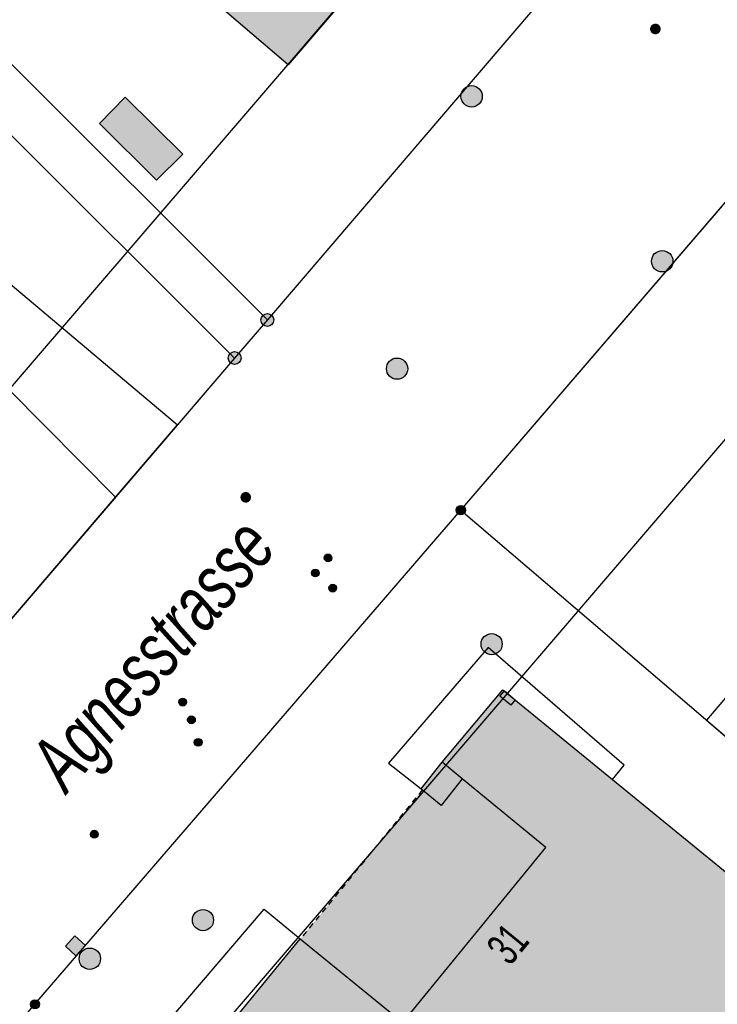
# Model space of a CAD drawing. Header units: metres. Extents: x 2695751 to 2696029, y 1260877 to 1261206.
# Tile 41 of 69: x 2695953 to 2695978, y 1260948 to 1260983. Entities that reach past the tile are written whole.
import ezdxf

# ---------------------------------------------------------------- set-up
doc = ezdxf.new("R2010")
doc.units = ezdxf.units.M
doc.linetypes.add('AUSGEZOGEN', pattern=[0])
doc.linetypes.add('VERDECKT2_S2', pattern=[0.36, 0.2, -0.16])
for name, color, linetype in [('AV_Flächen (EO)', 7, 'AUSGEZOGEN'), ('AV_Gebäudeflächen (BB)', 7, 'AUSGEZOGEN'), ('AV_Gebäudeflächen (EO)', 7, 'AUSGEZOGEN'), ('AV_Haus-Nr.', 7, 'AUSGEZOGEN'), ('AV_Linien (BB)', 7, 'AUSGEZOGEN'), ('AV_Linien (EO)', 7, 'AUSGEZOGEN'), ('AV_Strassennamen', 7, 'AUSGEZOGEN'), ('Liegenschaftsgrenzen', 7, 'AUSGEZOGEN'), ('PFAV', 255, 'AUSGEZOGEN'), ('PFAW', 255, 'AUSGEZOGEN'), ('PFEW', 255, 'AUSGEZOGEN'), ('PFWA', 255, 'AUSGEZOGEN'), ('RAEW', 8, 'AUSGEZOGEN'), ('RP_Abstandslinie', 7, 'AUSGEZOGEN')]:
    doc.layers.add(name, color=color, linetype=linetype)
doc.styles.add('ARIAL', font='arial.ttf')

msp = doc.modelspace()

# ---------------------------------------------------------------- hatches: boundary and pattern name
at = {"layer": 'AV_Gebäudeflächen (BB)', "true_color": 0xd2d2d2, "transparency": 33554687}
for points in [[(2695967.55, 1260987.35), (2695961.04, 1260992.96), (2695956.152, 1260987.222), (2695962.67, 1260981.655)], [(2695955.986, 1260979.576), (2695958.007, 1260977.566), (2695958.933, 1260978.48), (2695956.897, 1260980.503)], [(2695974.152, 1260956.325), (2695970.267, 1260959.504), (2695968.115, 1260956.937), (2695967.371, 1260955.991), (2695967.416, 1260955.954), (2695968.083, 1260955.401), (2695968.826, 1260956.353), (2695971.795, 1260953.918), (2695966.723, 1260947.718), (2695963.096, 1260950.675), (2695957.958, 1260944.396), (2695970.36, 1260934.249), (2695973.108, 1260937.608), (2695971.398, 1260939.007), (2695973.437, 1260941.499), (2695975.147, 1260940.099), (2695977.889, 1260943.45), (2695976.179, 1260944.849), (2695978.199, 1260947.317), (2695979.909, 1260945.918), (2695982.702, 1260949.33)]]:
    msp.add_hatch(color=254, dxfattribs=at).paths.add_polyline_path(points)
at = {"layer": 'AV_Gebäudeflächen (EO)', "true_color": 0xebebeb, "transparency": 33554687}
msp.add_hatch(color=7, dxfattribs=at).paths.add_polyline_path([(2695966.723, 1260947.718), (2695971.795, 1260953.918), (2695968.826, 1260956.353), (2695968.083, 1260955.401), (2695967.416, 1260955.954), (2695963.096, 1260950.675)])
at = {"layer": 'PFAV', "transparency": 33554687}
for points in [[(2695962.157, 1260972.61), (2695962.153, 1260972.656), (2695962.139, 1260972.7), (2695962.117, 1260972.74), (2695962.087, 1260972.775), (2695962.05, 1260972.803), (2695962.009, 1260972.823), (2695961.964, 1260972.835), (2695961.918, 1260972.837), (2695961.873, 1260972.83), (2695961.83, 1260972.814), (2695961.791, 1260972.79), (2695961.757, 1260972.758), (2695961.731, 1260972.72), (2695961.713, 1260972.678), (2695961.704, 1260972.633), (2695961.704, 1260972.587), (2695961.713, 1260972.542), (2695961.731, 1260972.5), (2695961.757, 1260972.462), (2695961.791, 1260972.43), (2695961.83, 1260972.406), (2695961.873, 1260972.39), (2695961.918, 1260972.383), (2695961.964, 1260972.385), (2695962.009, 1260972.397), (2695962.05, 1260972.417), (2695962.087, 1260972.445), (2695962.117, 1260972.48), (2695962.139, 1260972.52), (2695962.153, 1260972.564)], [(2695960.997, 1260971.26), (2695960.993, 1260971.306), (2695960.979, 1260971.35), (2695960.957, 1260971.39), (2695960.927, 1260971.425), (2695960.89, 1260971.453), (2695960.849, 1260971.473), (2695960.804, 1260971.485), (2695960.758, 1260971.487), (2695960.713, 1260971.48), (2695960.67, 1260971.464), (2695960.631, 1260971.44), (2695960.597, 1260971.408), (2695960.571, 1260971.37), (2695960.553, 1260971.328), (2695960.544, 1260971.283), (2695960.544, 1260971.237), (2695960.553, 1260971.192), (2695960.571, 1260971.15), (2695960.597, 1260971.112), (2695960.631, 1260971.08), (2695960.67, 1260971.056), (2695960.713, 1260971.04), (2695960.758, 1260971.033), (2695960.804, 1260971.035), (2695960.849, 1260971.047), (2695960.89, 1260971.067), (2695960.927, 1260971.095), (2695960.957, 1260971.13), (2695960.979, 1260971.17), (2695960.993, 1260971.214)], [(2695968.942, 1260965.87), (2695968.939, 1260965.903), (2695968.929, 1260965.934), (2695968.913, 1260965.963), (2695968.892, 1260965.988), (2695968.866, 1260966.008), (2695968.836, 1260966.022), (2695968.805, 1260966.031), (2695968.772, 1260966.032), (2695968.739, 1260966.027), (2695968.708, 1260966.016), (2695968.681, 1260965.999), (2695968.657, 1260965.976), (2695968.638, 1260965.949), (2695968.625, 1260965.919), (2695968.618, 1260965.886), (2695968.618, 1260965.854), (2695968.625, 1260965.821), (2695968.638, 1260965.791), (2695968.657, 1260965.764), (2695968.681, 1260965.741), (2695968.708, 1260965.724), (2695968.739, 1260965.713), (2695968.772, 1260965.708), (2695968.805, 1260965.709), (2695968.836, 1260965.718), (2695968.866, 1260965.732), (2695968.892, 1260965.752), (2695968.913, 1260965.777), (2695968.929, 1260965.806), (2695968.939, 1260965.837)], [(2695953.862, 1260948.36), (2695953.859, 1260948.393), (2695953.849, 1260948.424), (2695953.833, 1260948.453), (2695953.812, 1260948.478), (2695953.786, 1260948.498), (2695953.756, 1260948.512), (2695953.725, 1260948.521), (2695953.692, 1260948.522), (2695953.659, 1260948.517), (2695953.628, 1260948.506), (2695953.601, 1260948.489), (2695953.577, 1260948.466), (2695953.558, 1260948.439), (2695953.545, 1260948.409), (2695953.538, 1260948.376), (2695953.538, 1260948.344), (2695953.545, 1260948.311), (2695953.558, 1260948.281), (2695953.577, 1260948.254), (2695953.601, 1260948.231), (2695953.628, 1260948.214), (2695953.659, 1260948.203), (2695953.692, 1260948.198), (2695953.725, 1260948.199), (2695953.756, 1260948.208), (2695953.786, 1260948.222), (2695953.812, 1260948.242), (2695953.833, 1260948.267), (2695953.849, 1260948.296), (2695953.859, 1260948.327)]]:
    msp.add_hatch(color=7, dxfattribs=at).paths.add_polyline_path(points)
at = {"layer": 'PFAW', "transparency": 33554687}
for color, points in [(253, [(2695969.543, 1260980.533), (2695969.535, 1260980.609), (2695969.512, 1260980.682), (2695969.475, 1260980.749), (2695969.425, 1260980.808), (2695969.364, 1260980.855), (2695969.295, 1260980.888), (2695969.221, 1260980.908), (2695969.145, 1260980.911), (2695969.069, 1260980.9), (2695968.997, 1260980.873), (2695968.932, 1260980.833), (2695968.876, 1260980.78), (2695968.833, 1260980.717), (2695968.802, 1260980.646), (2695968.787, 1260980.571), (2695968.787, 1260980.495), (2695968.802, 1260980.42), (2695968.833, 1260980.349), (2695968.876, 1260980.286), (2695968.932, 1260980.233), (2695968.997, 1260980.193), (2695969.069, 1260980.166), (2695969.145, 1260980.155), (2695969.221, 1260980.158), (2695969.295, 1260980.178), (2695969.364, 1260980.211), (2695969.425, 1260980.258), (2695969.475, 1260980.317), (2695969.512, 1260980.384), (2695969.535, 1260980.457)]), (253, [(2695976.292, 1260974.691), (2695976.284, 1260974.767), (2695976.261, 1260974.84), (2695976.224, 1260974.907), (2695976.174, 1260974.966), (2695976.113, 1260975.013), (2695976.044, 1260975.046), (2695975.97, 1260975.066), (2695975.894, 1260975.069), (2695975.818, 1260975.058), (2695975.746, 1260975.031), (2695975.681, 1260974.991), (2695975.625, 1260974.938), (2695975.582, 1260974.875), (2695975.551, 1260974.804), (2695975.536, 1260974.729), (2695975.536, 1260974.653), (2695975.551, 1260974.578), (2695975.582, 1260974.507), (2695975.625, 1260974.444), (2695975.681, 1260974.391), (2695975.746, 1260974.351), (2695975.818, 1260974.324), (2695975.894, 1260974.313), (2695975.97, 1260974.316), (2695976.044, 1260974.336), (2695976.113, 1260974.369), (2695976.174, 1260974.416), (2695976.224, 1260974.475), (2695976.261, 1260974.542), (2695976.284, 1260974.615)]), (7, [(2695970.247, 1260961.123), (2695970.239, 1260961.198), (2695970.217, 1260961.271), (2695970.18, 1260961.337), (2695970.13, 1260961.394), (2695970.07, 1260961.441), (2695970.002, 1260961.474), (2695969.929, 1260961.493), (2695969.853, 1260961.497), (2695969.778, 1260961.486), (2695969.707, 1260961.459), (2695969.642, 1260961.419), (2695969.587, 1260961.367), (2695969.544, 1260961.305), (2695969.514, 1260961.235), (2695969.499, 1260961.161), (2695969.499, 1260961.085), (2695969.514, 1260961.01), (2695969.544, 1260960.941), (2695969.587, 1260960.878), (2695969.642, 1260960.826), (2695969.707, 1260960.786), (2695969.778, 1260960.76), (2695969.853, 1260960.748), (2695969.929, 1260960.752), (2695970.002, 1260960.771), (2695970.07, 1260960.804), (2695970.13, 1260960.851), (2695970.18, 1260960.908), (2695970.217, 1260960.975), (2695970.239, 1260961.047)]), (7, [(2695960.023, 1260951.344), (2695960.015, 1260951.419), (2695959.993, 1260951.492), (2695959.956, 1260951.558), (2695959.906, 1260951.615), (2695959.846, 1260951.662), (2695959.778, 1260951.695), (2695959.705, 1260951.714), (2695959.629, 1260951.718), (2695959.554, 1260951.707), (2695959.483, 1260951.68), (2695959.418, 1260951.64), (2695959.363, 1260951.588), (2695959.32, 1260951.526), (2695959.29, 1260951.456), (2695959.275, 1260951.382), (2695959.275, 1260951.306), (2695959.29, 1260951.231), (2695959.32, 1260951.162), (2695959.363, 1260951.099), (2695959.418, 1260951.047), (2695959.483, 1260951.007), (2695959.554, 1260950.981), (2695959.629, 1260950.969), (2695959.705, 1260950.973), (2695959.778, 1260950.992), (2695959.846, 1260951.025), (2695959.906, 1260951.072), (2695959.956, 1260951.129), (2695959.993, 1260951.196), (2695960.015, 1260951.268)]), (7, [(2695955.486, 1260950.447), (2695955.117, 1260950.784), (2695954.78, 1260950.415), (2695955.149, 1260950.078)]), (253, [(2695956.021, 1260949.973), (2695956.013, 1260950.049), (2695955.99, 1260950.122), (2695955.953, 1260950.189), (2695955.903, 1260950.248), (2695955.842, 1260950.295), (2695955.773, 1260950.328), (2695955.699, 1260950.348), (2695955.623, 1260950.351), (2695955.547, 1260950.34), (2695955.475, 1260950.313), (2695955.41, 1260950.273), (2695955.354, 1260950.22), (2695955.311, 1260950.157), (2695955.28, 1260950.086), (2695955.265, 1260950.011), (2695955.265, 1260949.935), (2695955.28, 1260949.86), (2695955.311, 1260949.789), (2695955.354, 1260949.726), (2695955.41, 1260949.673), (2695955.475, 1260949.633), (2695955.547, 1260949.606), (2695955.623, 1260949.595), (2695955.699, 1260949.598), (2695955.773, 1260949.618), (2695955.842, 1260949.651), (2695955.903, 1260949.698), (2695955.953, 1260949.757), (2695955.99, 1260949.824), (2695956.013, 1260949.897)])]:
    msp.add_hatch(color=color, dxfattribs=at).paths.add_polyline_path(points)
at = {"layer": 'PFEW', "transparency": 33554687}
for points in [[(2695966.663, 1260971.23), (2695966.59, 1260971.251), (2695966.515, 1260971.257), (2695966.439, 1260971.247), (2695966.368, 1260971.223), (2695966.302, 1260971.184), (2695966.246, 1260971.134), (2695966.201, 1260971.072), (2695966.169, 1260971.004), (2695966.152, 1260970.93), (2695966.15, 1260970.854), (2695966.163, 1260970.779), (2695966.192, 1260970.709), (2695966.233, 1260970.645), (2695966.287, 1260970.592), (2695966.35, 1260970.55), (2695966.421, 1260970.522), (2695966.495, 1260970.508), (2695966.571, 1260970.51), (2695966.645, 1260970.527), (2695966.714, 1260970.559), (2695966.775, 1260970.604), (2695966.826, 1260970.66), (2695966.865, 1260970.725), (2695966.889, 1260970.797), (2695966.899, 1260970.872), (2695966.893, 1260970.948), (2695966.872, 1260971.021), (2695966.837, 1260971.088), (2695966.789, 1260971.147), (2695966.731, 1260971.195)], [(2695970.709, 1260959.153), (2695970.323, 1260959.469), (2695970.164, 1260959.276), (2695970.551, 1260958.959)]]:
    msp.add_hatch(color=7, dxfattribs=at).paths.add_polyline_path(points)
at = {"layer": 'PFWA', "transparency": 33554687}
for points in [[(2695975.791, 1260983.064), (2695975.775, 1260983.076), (2695975.759, 1260983.085), (2695975.742, 1260983.093), (2695975.724, 1260983.099), (2695975.705, 1260983.104), (2695975.686, 1260983.106), (2695975.667, 1260983.106), (2695975.648, 1260983.105), (2695975.63, 1260983.102), (2695975.611, 1260983.096), (2695975.594, 1260983.089), (2695975.577, 1260983.081), (2695975.561, 1260983.07), (2695975.546, 1260983.058), (2695975.533, 1260983.045), (2695975.521, 1260983.03), (2695975.51, 1260983.014), (2695975.502, 1260982.997), (2695975.495, 1260982.98), (2695975.489, 1260982.961), (2695975.486, 1260982.943), (2695975.485, 1260982.924), (2695975.485, 1260982.905), (2695975.487, 1260982.886), (2695975.492, 1260982.868), (2695975.498, 1260982.85), (2695975.506, 1260982.832), (2695975.515, 1260982.816), (2695975.527, 1260982.801), (2695975.539, 1260982.786), (2695975.553, 1260982.774), (2695975.569, 1260982.762), (2695975.585, 1260982.753), (2695975.602, 1260982.745), (2695975.62, 1260982.739), (2695975.639, 1260982.734), (2695975.658, 1260982.732), (2695975.677, 1260982.732), (2695975.696, 1260982.733), (2695975.714, 1260982.736), (2695975.733, 1260982.742), (2695975.75, 1260982.749), (2695975.767, 1260982.757), (2695975.783, 1260982.768), (2695975.798, 1260982.78), (2695975.811, 1260982.793), (2695975.823, 1260982.808), (2695975.834, 1260982.824), (2695975.842, 1260982.841), (2695975.849, 1260982.858), (2695975.855, 1260982.877), (2695975.858, 1260982.895), (2695975.859, 1260982.914), (2695975.859, 1260982.933), (2695975.857, 1260982.952), (2695975.852, 1260982.97), (2695975.846, 1260982.988), (2695975.838, 1260983.006), (2695975.829, 1260983.022), (2695975.817, 1260983.037), (2695975.805, 1260983.052)], [(2695961.287, 1260966.466), (2695961.272, 1260966.478), (2695961.256, 1260966.488), (2695961.239, 1260966.496), (2695961.221, 1260966.503), (2695961.202, 1260966.508), (2695961.184, 1260966.51), (2695961.165, 1260966.511), (2695961.146, 1260966.511), (2695961.127, 1260966.508), (2695961.109, 1260966.503), (2695961.091, 1260966.497), (2695961.074, 1260966.488), (2695961.057, 1260966.478), (2695961.042, 1260966.467), (2695961.029, 1260966.454), (2695961.016, 1260966.439), (2695961.005, 1260966.424), (2695960.996, 1260966.407), (2695960.988, 1260966.39), (2695960.983, 1260966.372), (2695960.979, 1260966.353), (2695960.977, 1260966.334), (2695960.977, 1260966.315), (2695960.979, 1260966.296), (2695960.982, 1260966.278), (2695960.988, 1260966.26), (2695960.995, 1260966.242), (2695961.005, 1260966.225), (2695961.015, 1260966.21), (2695961.028, 1260966.195), (2695961.041, 1260966.182), (2695961.056, 1260966.17), (2695961.072, 1260966.16), (2695961.089, 1260966.152), (2695961.107, 1260966.145), (2695961.126, 1260966.14), (2695961.144, 1260966.138), (2695961.163, 1260966.137), (2695961.182, 1260966.137), (2695961.201, 1260966.14), (2695961.219, 1260966.145), (2695961.237, 1260966.151), (2695961.254, 1260966.16), (2695961.271, 1260966.17), (2695961.286, 1260966.181), (2695961.299, 1260966.194), (2695961.312, 1260966.209), (2695961.323, 1260966.224), (2695961.332, 1260966.241), (2695961.34, 1260966.258), (2695961.345, 1260966.276), (2695961.349, 1260966.295), (2695961.351, 1260966.314), (2695961.351, 1260966.333), (2695961.349, 1260966.352), (2695961.346, 1260966.37), (2695961.34, 1260966.388), (2695961.333, 1260966.406), (2695961.323, 1260966.423), (2695961.313, 1260966.438), (2695961.3, 1260966.453)]]:
    msp.add_hatch(color=7, dxfattribs=at).paths.add_polyline_path(points)
at = {"layer": 'RAEW', "transparency": 33554687}
for points in [[(2695963.943, 1260964.179), (2695963.943, 1260964.165), (2695963.945, 1260964.151), (2695963.949, 1260964.138), (2695963.954, 1260964.125), (2695963.96, 1260964.112), (2695963.967, 1260964.1), (2695963.976, 1260964.089), (2695963.985, 1260964.079), (2695963.996, 1260964.07), (2695964.007, 1260964.062), (2695964.019, 1260964.056), (2695964.032, 1260964.05), (2695964.046, 1260964.046), (2695964.059, 1260964.043), (2695964.073, 1260964.042), (2695964.087, 1260964.042), (2695964.101, 1260964.043), (2695964.114, 1260964.046), (2695964.128, 1260964.05), (2695964.141, 1260964.056), (2695964.153, 1260964.062), (2695964.164, 1260964.07), (2695964.175, 1260964.079), (2695964.184, 1260964.089), (2695964.193, 1260964.1), (2695964.2, 1260964.112), (2695964.206, 1260964.125), (2695964.211, 1260964.138), (2695964.215, 1260964.151), (2695964.217, 1260964.165), (2695964.217, 1260964.179), (2695964.217, 1260964.193), (2695964.215, 1260964.207), (2695964.211, 1260964.22), (2695964.206, 1260964.233), (2695964.2, 1260964.246), (2695964.193, 1260964.258), (2695964.184, 1260964.269), (2695964.175, 1260964.279), (2695964.164, 1260964.288), (2695964.153, 1260964.296), (2695964.141, 1260964.302), (2695964.128, 1260964.308), (2695964.114, 1260964.312), (2695964.101, 1260964.315), (2695964.087, 1260964.316), (2695964.073, 1260964.316), (2695964.059, 1260964.315), (2695964.046, 1260964.312), (2695964.032, 1260964.308), (2695964.019, 1260964.302), (2695964.007, 1260964.296), (2695963.996, 1260964.288), (2695963.985, 1260964.279), (2695963.976, 1260964.269), (2695963.967, 1260964.258), (2695963.96, 1260964.246), (2695963.954, 1260964.233), (2695963.949, 1260964.22), (2695963.945, 1260964.207), (2695963.943, 1260964.193)], [(2695963.49, 1260963.646), (2695963.49, 1260963.632), (2695963.492, 1260963.618), (2695963.496, 1260963.605), (2695963.501, 1260963.592), (2695963.507, 1260963.579), (2695963.514, 1260963.567), (2695963.523, 1260963.556), (2695963.532, 1260963.546), (2695963.543, 1260963.537), (2695963.554, 1260963.529), (2695963.566, 1260963.523), (2695963.579, 1260963.517), (2695963.593, 1260963.513), (2695963.606, 1260963.51), (2695963.62, 1260963.509), (2695963.634, 1260963.509), (2695963.648, 1260963.51), (2695963.661, 1260963.513), (2695963.675, 1260963.517), (2695963.688, 1260963.523), (2695963.7, 1260963.529), (2695963.711, 1260963.537), (2695963.722, 1260963.546), (2695963.731, 1260963.556), (2695963.74, 1260963.567), (2695963.747, 1260963.579), (2695963.753, 1260963.592), (2695963.758, 1260963.605), (2695963.762, 1260963.618), (2695963.764, 1260963.632), (2695963.764, 1260963.646), (2695963.764, 1260963.66), (2695963.762, 1260963.674), (2695963.758, 1260963.687), (2695963.753, 1260963.7), (2695963.747, 1260963.713), (2695963.74, 1260963.725), (2695963.731, 1260963.736), (2695963.722, 1260963.746), (2695963.711, 1260963.755), (2695963.7, 1260963.763), (2695963.688, 1260963.769), (2695963.675, 1260963.775), (2695963.661, 1260963.779), (2695963.648, 1260963.782), (2695963.634, 1260963.783), (2695963.62, 1260963.783), (2695963.606, 1260963.782), (2695963.593, 1260963.779), (2695963.579, 1260963.775), (2695963.566, 1260963.769), (2695963.554, 1260963.763), (2695963.543, 1260963.755), (2695963.532, 1260963.746), (2695963.523, 1260963.736), (2695963.514, 1260963.725), (2695963.507, 1260963.713), (2695963.501, 1260963.7), (2695963.496, 1260963.687), (2695963.492, 1260963.674), (2695963.49, 1260963.66)], [(2695964.109, 1260963.107), (2695964.109, 1260963.093), (2695964.111, 1260963.079), (2695964.115, 1260963.066), (2695964.12, 1260963.053), (2695964.126, 1260963.04), (2695964.133, 1260963.028), (2695964.142, 1260963.017), (2695964.151, 1260963.007), (2695964.162, 1260962.998), (2695964.173, 1260962.99), (2695964.185, 1260962.984), (2695964.198, 1260962.978), (2695964.212, 1260962.974), (2695964.225, 1260962.971), (2695964.239, 1260962.97), (2695964.253, 1260962.97), (2695964.267, 1260962.971), (2695964.28, 1260962.974), (2695964.294, 1260962.978), (2695964.307, 1260962.984), (2695964.319, 1260962.99), (2695964.33, 1260962.998), (2695964.341, 1260963.007), (2695964.35, 1260963.017), (2695964.359, 1260963.028), (2695964.366, 1260963.04), (2695964.372, 1260963.053), (2695964.377, 1260963.066), (2695964.381, 1260963.079), (2695964.383, 1260963.093), (2695964.383, 1260963.107), (2695964.383, 1260963.121), (2695964.381, 1260963.135), (2695964.377, 1260963.148), (2695964.372, 1260963.161), (2695964.366, 1260963.174), (2695964.359, 1260963.186), (2695964.35, 1260963.197), (2695964.341, 1260963.207), (2695964.33, 1260963.216), (2695964.319, 1260963.224), (2695964.307, 1260963.23), (2695964.294, 1260963.236), (2695964.28, 1260963.24), (2695964.267, 1260963.243), (2695964.253, 1260963.244), (2695964.239, 1260963.244), (2695964.225, 1260963.243), (2695964.212, 1260963.24), (2695964.198, 1260963.236), (2695964.185, 1260963.23), (2695964.173, 1260963.224), (2695964.162, 1260963.216), (2695964.151, 1260963.207), (2695964.142, 1260963.197), (2695964.133, 1260963.186), (2695964.126, 1260963.174), (2695964.12, 1260963.161), (2695964.115, 1260963.148), (2695964.111, 1260963.135), (2695964.109, 1260963.121)], [(2695958.791, 1260959.067), (2695958.791, 1260959.053), (2695958.793, 1260959.039), (2695958.797, 1260959.026), (2695958.802, 1260959.013), (2695958.808, 1260959), (2695958.815, 1260958.988), (2695958.824, 1260958.977), (2695958.833, 1260958.967), (2695958.844, 1260958.958), (2695958.855, 1260958.95), (2695958.867, 1260958.944), (2695958.88, 1260958.938), (2695958.894, 1260958.934), (2695958.907, 1260958.931), (2695958.921, 1260958.93), (2695958.935, 1260958.93), (2695958.949, 1260958.931), (2695958.962, 1260958.934), (2695958.976, 1260958.938), (2695958.989, 1260958.944), (2695959.001, 1260958.95), (2695959.012, 1260958.958), (2695959.023, 1260958.967), (2695959.032, 1260958.977), (2695959.041, 1260958.988), (2695959.048, 1260959), (2695959.054, 1260959.013), (2695959.059, 1260959.026), (2695959.063, 1260959.039), (2695959.065, 1260959.053), (2695959.065, 1260959.067), (2695959.065, 1260959.081), (2695959.063, 1260959.095), (2695959.059, 1260959.108), (2695959.054, 1260959.121), (2695959.048, 1260959.134), (2695959.041, 1260959.146), (2695959.032, 1260959.157), (2695959.023, 1260959.167), (2695959.012, 1260959.176), (2695959.001, 1260959.184), (2695958.989, 1260959.19), (2695958.976, 1260959.196), (2695958.962, 1260959.2), (2695958.949, 1260959.203), (2695958.935, 1260959.204), (2695958.921, 1260959.204), (2695958.907, 1260959.203), (2695958.894, 1260959.2), (2695958.88, 1260959.196), (2695958.867, 1260959.19), (2695958.855, 1260959.184), (2695958.844, 1260959.176), (2695958.833, 1260959.167), (2695958.824, 1260959.157), (2695958.815, 1260959.146), (2695958.808, 1260959.134), (2695958.802, 1260959.121), (2695958.797, 1260959.108), (2695958.793, 1260959.095), (2695958.791, 1260959.081)], [(2695959.104, 1260958.44), (2695959.104, 1260958.426), (2695959.106, 1260958.412), (2695959.11, 1260958.399), (2695959.115, 1260958.386), (2695959.121, 1260958.373), (2695959.128, 1260958.361), (2695959.137, 1260958.35), (2695959.146, 1260958.34), (2695959.157, 1260958.331), (2695959.168, 1260958.323), (2695959.18, 1260958.317), (2695959.193, 1260958.311), (2695959.207, 1260958.307), (2695959.22, 1260958.304), (2695959.234, 1260958.303), (2695959.248, 1260958.303), (2695959.262, 1260958.304), (2695959.275, 1260958.307), (2695959.289, 1260958.311), (2695959.302, 1260958.317), (2695959.314, 1260958.323), (2695959.325, 1260958.331), (2695959.336, 1260958.34), (2695959.345, 1260958.35), (2695959.354, 1260958.361), (2695959.361, 1260958.373), (2695959.367, 1260958.386), (2695959.372, 1260958.399), (2695959.376, 1260958.412), (2695959.378, 1260958.426), (2695959.378, 1260958.44), (2695959.378, 1260958.454), (2695959.376, 1260958.468), (2695959.372, 1260958.481), (2695959.367, 1260958.494), (2695959.361, 1260958.507), (2695959.354, 1260958.519), (2695959.345, 1260958.53), (2695959.336, 1260958.54), (2695959.325, 1260958.549), (2695959.314, 1260958.557), (2695959.302, 1260958.563), (2695959.289, 1260958.569), (2695959.275, 1260958.573), (2695959.262, 1260958.576), (2695959.248, 1260958.577), (2695959.234, 1260958.577), (2695959.22, 1260958.576), (2695959.207, 1260958.573), (2695959.193, 1260958.569), (2695959.18, 1260958.563), (2695959.168, 1260958.557), (2695959.157, 1260958.549), (2695959.146, 1260958.54), (2695959.137, 1260958.53), (2695959.128, 1260958.519), (2695959.121, 1260958.507), (2695959.115, 1260958.494), (2695959.11, 1260958.481), (2695959.106, 1260958.468), (2695959.104, 1260958.454)], [(2695959.342, 1260957.643), (2695959.342, 1260957.629), (2695959.344, 1260957.615), (2695959.348, 1260957.602), (2695959.353, 1260957.589), (2695959.359, 1260957.576), (2695959.366, 1260957.564), (2695959.375, 1260957.553), (2695959.384, 1260957.543), (2695959.395, 1260957.534), (2695959.406, 1260957.526), (2695959.418, 1260957.52), (2695959.431, 1260957.514), (2695959.445, 1260957.51), (2695959.458, 1260957.507), (2695959.472, 1260957.506), (2695959.486, 1260957.506), (2695959.5, 1260957.507), (2695959.513, 1260957.51), (2695959.527, 1260957.514), (2695959.54, 1260957.52), (2695959.552, 1260957.526), (2695959.563, 1260957.534), (2695959.574, 1260957.543), (2695959.583, 1260957.553), (2695959.592, 1260957.564), (2695959.599, 1260957.576), (2695959.605, 1260957.589), (2695959.61, 1260957.602), (2695959.614, 1260957.615), (2695959.616, 1260957.629), (2695959.616, 1260957.643), (2695959.616, 1260957.657), (2695959.614, 1260957.671), (2695959.61, 1260957.684), (2695959.605, 1260957.697), (2695959.599, 1260957.71), (2695959.592, 1260957.722), (2695959.583, 1260957.733), (2695959.574, 1260957.743), (2695959.563, 1260957.752), (2695959.552, 1260957.76), (2695959.54, 1260957.766), (2695959.527, 1260957.772), (2695959.513, 1260957.776), (2695959.5, 1260957.779), (2695959.486, 1260957.78), (2695959.472, 1260957.78), (2695959.458, 1260957.779), (2695959.445, 1260957.776), (2695959.431, 1260957.772), (2695959.418, 1260957.766), (2695959.406, 1260957.76), (2695959.395, 1260957.752), (2695959.384, 1260957.743), (2695959.375, 1260957.733), (2695959.366, 1260957.722), (2695959.359, 1260957.71), (2695959.353, 1260957.697), (2695959.348, 1260957.684), (2695959.344, 1260957.671), (2695959.342, 1260957.657)], [(2695955.666, 1260954.388), (2695955.666, 1260954.374), (2695955.668, 1260954.36), (2695955.672, 1260954.347), (2695955.677, 1260954.334), (2695955.683, 1260954.321), (2695955.69, 1260954.309), (2695955.699, 1260954.298), (2695955.708, 1260954.288), (2695955.719, 1260954.279), (2695955.73, 1260954.271), (2695955.742, 1260954.265), (2695955.755, 1260954.259), (2695955.769, 1260954.255), (2695955.782, 1260954.252), (2695955.796, 1260954.251), (2695955.81, 1260954.251), (2695955.824, 1260954.252), (2695955.837, 1260954.255), (2695955.851, 1260954.259), (2695955.864, 1260954.265), (2695955.876, 1260954.271), (2695955.887, 1260954.279), (2695955.898, 1260954.288), (2695955.907, 1260954.298), (2695955.916, 1260954.309), (2695955.923, 1260954.321), (2695955.929, 1260954.334), (2695955.934, 1260954.347), (2695955.938, 1260954.36), (2695955.94, 1260954.374), (2695955.94, 1260954.388), (2695955.94, 1260954.402), (2695955.938, 1260954.416), (2695955.934, 1260954.429), (2695955.929, 1260954.442), (2695955.923, 1260954.455), (2695955.916, 1260954.467), (2695955.907, 1260954.478), (2695955.898, 1260954.488), (2695955.887, 1260954.497), (2695955.876, 1260954.505), (2695955.864, 1260954.511), (2695955.851, 1260954.517), (2695955.837, 1260954.521), (2695955.824, 1260954.524), (2695955.81, 1260954.525), (2695955.796, 1260954.525), (2695955.782, 1260954.524), (2695955.769, 1260954.521), (2695955.755, 1260954.517), (2695955.742, 1260954.511), (2695955.73, 1260954.505), (2695955.719, 1260954.497), (2695955.708, 1260954.488), (2695955.699, 1260954.478), (2695955.69, 1260954.467), (2695955.683, 1260954.455), (2695955.677, 1260954.442), (2695955.672, 1260954.429), (2695955.668, 1260954.416), (2695955.666, 1260954.402)]]:
    msp.add_hatch(color=1, dxfattribs=at).paths.add_polyline_path(points)

# ---------------------------------------------------------------- linework, layer by layer
at = {"layer": 'AV_Flächen (EO)', "color": 7, "linetype": 'VERDECKT2_S2', "transparency": 33554687}
msp.add_line((2695967.416, 1260955.954), (2695963.096, 1260950.675), dxfattribs=at)
at = {"layer": 'AV_Flächen (EO)', "color": 7, "linetype": 'AUSGEZOGEN', "transparency": 33554687}
msp.add_line((2695963.096, 1260950.675), (2695966.723, 1260947.718), dxfattribs=at)
msp.add_lwpolyline([(2695966.723, 1260947.718), (2695971.795, 1260953.918), (2695968.826, 1260956.353), (2695968.083, 1260955.401), (2695967.416, 1260955.954)], dxfattribs=at)
at = {"layer": 'AV_Linien (BB)', "color": 7, "linetype": 'AUSGEZOGEN', "transparency": 33554687}
for p, q in [((2695961.93, 1260972.61), (2695945.13, 1260989.41)), ((2695943.85, 1260988.14), (2695960.77, 1260971.26)), ((2695946.993, 1260978.794), (2695958.748, 1260968.898)), ((2695960.77, 1260971.26), (2695958.748, 1260968.898)), ((2695952.78, 1260970.139), (2695956.55, 1260966.33)), ((2695956.55, 1260966.33), (2695958.748, 1260968.898)), ((2695974.152, 1260956.325), (2695982.702, 1260949.33))]:
    msp.add_line(p, q, dxfattribs=at)
for points in [[(2695967.55, 1260987.35), (2695962.67, 1260981.655), (2695956.152, 1260987.222), (2695961.04, 1260992.96)], [(2695975.082, 1260987.948), (2695971.53, 1260983.83), (2695961.93, 1260972.61)], [(2695953.7, 1260948.36), (2695968.78, 1260965.87), (2695978.043, 1260976.658)], [(2695946.7, 1260954.85), (2695951.97, 1260960.98), (2695956.55, 1260966.33)], [(2695986.483, 1260964.129), (2695982.855, 1260960.049), (2695980.64, 1260962.145), (2695977.48, 1260958.426), (2695985.82, 1260951.29)], [(2695974.152, 1260956.325), (2695974.565, 1260956.838), (2695969.746, 1260961.003), (2695966.215, 1260956.908), (2695967.371, 1260955.991)], [(2695967.371, 1260955.991), (2695968.115, 1260956.937), (2695970.267, 1260959.504), (2695974.152, 1260956.325)], [(2695963.096, 1260950.675), (2695966.723, 1260947.718), (2695971.795, 1260953.918), (2695968.826, 1260956.353), (2695968.083, 1260955.401), (2695967.416, 1260955.954), (2695967.371, 1260955.991)], [(2695972.211, 1260934.542), (2695971.395, 1260933.537), (2695969.998, 1260931.809), (2695956.351, 1260943.321), (2695956.195, 1260945.147), (2695961.814, 1260951.729), (2695963.096, 1260950.675)], [(2695982.702, 1260949.33), (2695979.909, 1260945.918), (2695978.199, 1260947.317), (2695976.179, 1260944.849), (2695977.889, 1260943.45), (2695975.147, 1260940.099), (2695973.437, 1260941.499), (2695971.398, 1260939.007), (2695973.108, 1260937.608), (2695970.36, 1260934.249), (2695957.958, 1260944.396), (2695963.096, 1260950.675)]]:
    msp.add_lwpolyline(points, dxfattribs=at)
msp.add_lwpolyline([(2695955.986, 1260979.576), (2695956.897, 1260980.503), (2695958.933, 1260978.48), (2695958.007, 1260977.566), (2695955.986, 1260979.576)], close=True, dxfattribs=at)
at = {"layer": 'AV_Linien (EO)', "color": 7, "linetype": 'AUSGEZOGEN', "transparency": 33554687}
msp.add_line((2695968.826, 1260956.353), (2695968.115, 1260956.937), dxfattribs=at)
at = {"layer": 'Liegenschaftsgrenzen', "color": 7, "linetype": 'AUSGEZOGEN', "transparency": 33554687}
for p, q in [((2695945.13, 1260989.41), (2695961.93, 1260972.61)), ((2695943.85, 1260988.14), (2695960.77, 1260971.26)), ((2695971.53, 1260983.83), (2695961.93, 1260972.61)), ((2695968.78, 1260965.87), (2695983.41, 1260982.91)), ((2695961.93, 1260972.61), (2695960.77, 1260971.26)), ((2695960.77, 1260971.26), (2695951.97, 1260960.98)), ((2695953.7, 1260948.36), (2695968.78, 1260965.87)), ((2695968.78, 1260965.87), (2695985.82, 1260951.29)), ((2695943.15, 1260935.93), (2695953.7, 1260948.36))]:
    msp.add_line(p, q, dxfattribs=at)
at = {"layer": 'PFAV', "color": 7, "transparency": 33554687}
for centre, radius in [((2695961.93, 1260972.61), 0.227), ((2695960.77, 1260971.26), 0.227), ((2695968.78, 1260965.87), 0.162), ((2695953.7, 1260948.36), 0.162)]:
    msp.add_circle(centre, radius, dxfattribs=at)
at = {"layer": 'PFAW', "transparency": 33554687}
msp.add_lwpolyline([(2695955.486, 1260950.447), (2695955.149, 1260950.078), (2695954.78, 1260950.415), (2695955.117, 1260950.784), (2695955.486, 1260950.447)], close=True, dxfattribs=at)
for centre, radius in [((2695969.164, 1260980.533), 0.379), ((2695975.913, 1260974.691), 0.379), ((2695969.872, 1260961.123), 0.375), ((2695959.648, 1260951.344), 0.375), ((2695955.642, 1260949.973), 0.379)]:
    msp.add_circle(centre, radius, dxfattribs=at)
at = {"layer": 'PFEW', "transparency": 33554687}
for p, q in [((2695970.164, 1260959.276), (2695970.323, 1260959.469)), ((2695970.323, 1260959.469), (2695970.709, 1260959.153)), ((2695970.551, 1260958.959), (2695970.164, 1260959.276)), ((2695970.709, 1260959.153), (2695970.551, 1260958.959))]:
    msp.add_line(p, q, dxfattribs=at)
msp.add_circle((2695966.524, 1260970.882), 0.375, dxfattribs=at)
at = {"layer": 'RAEW', "color": 1, "transparency": 33554687}
for centre in [(2695964.08, 1260964.179), (2695963.627, 1260963.646), (2695964.246, 1260963.107), (2695958.928, 1260959.067), (2695959.241, 1260958.44), (2695959.479, 1260957.643), (2695955.803, 1260954.388)]:
    msp.add_circle(centre, 0.137, dxfattribs=at)
at = {"layer": 'RP_Abstandslinie', "color": 7, "linetype": 'AUSGEZOGEN', "transparency": 33554687}
for points in [[(2695815.92, 1261083.45), (2695852.53, 1261047.34), (2695889.71, 1261010.67), (2695915.9, 1260984.83), (2695942.7, 1260958.39), (2695972.35, 1260992.97), (2695942.13, 1261023.53), (2695912.25, 1261053.75), (2695881.66, 1261084.69), (2695850.32, 1261116.38)], [(2696027.452, 1260946.743), (2695987.59, 1260979.4), (2695957.81, 1260944.66), (2696008.61, 1260903.06), (2696027.452, 1260887.642)]]:
    msp.add_lwpolyline(points, dxfattribs=at)

# ---------------------------------------------------------------- texts
at = {"layer": 'AV_Haus-Nr.', "color": 7, "transparency": 33554687, "insert": (2695969.989, 1260950.872), "char_height": 1.1621, "width": 1.59081, "attachment_point": 2, "rotation": 50.7312, "style": 'ARIAL'}
msp.add_mtext('\\W0.64;31', dxfattribs=at)
at = {"layer": 'AV_Strassennamen', "color": 7, "transparency": 33554687, "insert": (2695958.067, 1260960.596), "char_height": 1.93684, "width": 12.2044, "attachment_point": 5, "rotation": 49.2642, "style": 'ARIAL'}
msp.add_mtext('\\A1;{\\fArial|i1|b0;\\H1.936838;\\W0.700000;\\C7;Agnesstrasse}\\P', dxfattribs=at)

doc.saveas('drawing.dxf')
